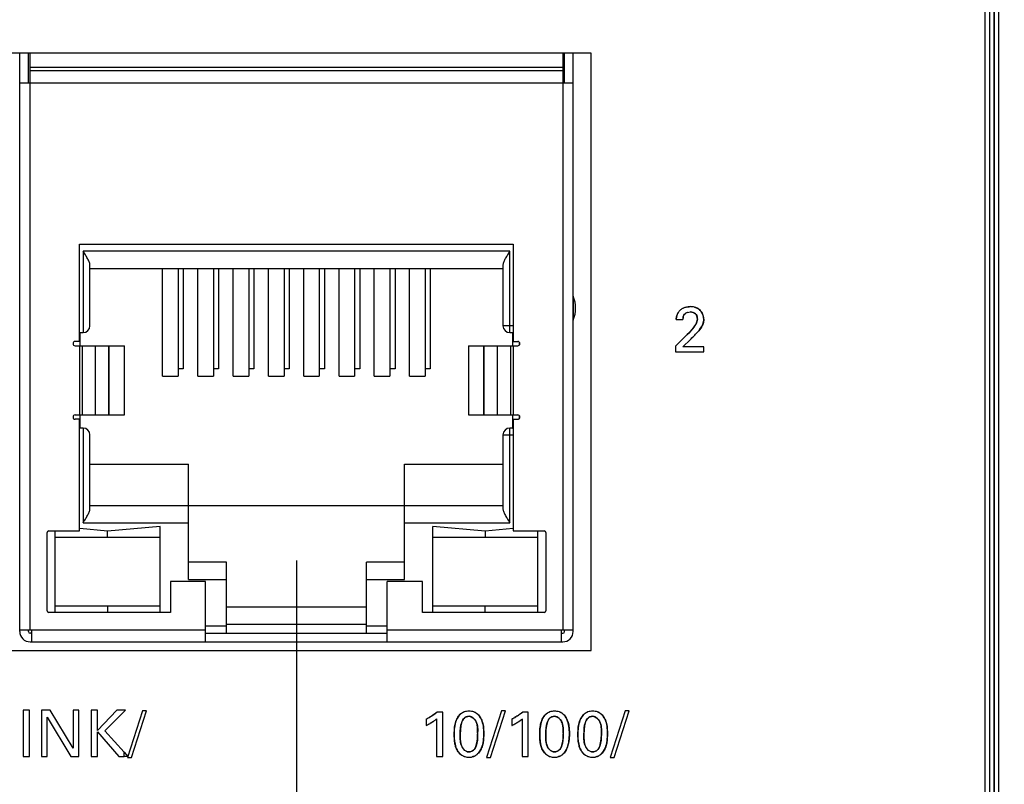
# Model space of a CAD drawing. Header units: inches. Extents: x 0 to 34, y 0 to 22.
# Tile 30 of 139: x 7.8 to 8.9, y 15.5 to 16.4. Entities that reach past the tile are written whole.
import ezdxf

# ---------------------------------------------------------------- set-up
doc = ezdxf.new("R2010")
doc.units = ezdxf.units.IN
doc.header["$LTSCALE"] = 1.87
doc.header["$MEASUREMENT"] = 0
doc.layers.get('0').update_dxf_attribs({"linetype": 'CONTINUOUS'})
doc.layers.add('02___PRT_ALL_AXES', color=7, linetype='CONTINUOUS')
doc.layers.add('DIMENSIONS', color=7, linetype='CONTINUOUS')
doc.styles.get("Standard").update_dxf_attribs({"font": 'txt', "width": 0.8})
doc.dimstyles.new('DIMSTYLE_1', dxfattribs={"dimtxt": 0.125, "dimasz": 0.18, "dimexe": 0.125, "dimexo": 0.0625, "dimgap": 0.03125, "dimtad": 0, "dimtih": 1, "dimtoh": 1, "dimdsep": 46, "dimtxsty": 'STANDARD', "dimblk": '_FILLED', "dimblk1": '_FILLED', "dimblk2": '_FILLED', "dimcen": 0.09, "dimazin": 2, "dimtp": 0.001, "dimtm": 0.001, "dimtfac": 1, "dimtofl": 0, "dimtmove": 0, "dimatfit": 3, "dimldrblk": '_FILLED', "dimfxl": 1, "dimtolj": 1, "dimarcsym": 0})

# ---------------------------------------------------------------- blocks, each defined once
blk = doc.blocks.new('*D26')
at = {"layer": 'DIMENSIONS', "color": 2, "linetype": 'CONTINUOUS'}
blk.add_line((8.0723, 15.7519), (8.0723, 13.6442), dxfattribs=at)
at = {"layer": 'DIMENSIONS', "color": 2, "linetype": 'CONTINUOUS', "insert": (8.0098, 13.5817), "char_height": 0.125, "width": 1.325, "attachment_point": 3, "rotation": 90, "line_spacing_factor": 0.9}
blk.add_mtext('50.71{\\ftxt.shx;\\W1.000000;\\H0.125000; }[1.997]', dxfattribs=at)
blk = doc.blocks.new('_FILLED')
at = {"color": 0, "linetype": 'BYBLOCK'}
blk.add_solid([(0, 0), (-1, 0.1736), (-1, -0.1736)], dxfattribs=at)
blk = doc.blocks.new('*D29')
at = {"layer": 'DIMENSIONS', "color": 2, "linetype": 'CONTINUOUS'}
blk.add_line((10.0239, 16.336), (10.0239, 18.4882), dxfattribs=at)
at = {"layer": 'DIMENSIONS', "color": 2, "linetype": 'CONTINUOUS', "insert": (9.9614, 18.5507), "char_height": 0.125, "width": 1.425, "attachment_point": 1, "rotation": 90, "line_spacing_factor": 0.9}
blk.add_mtext('100.28{\\ftxt.shx;\\W1.000000;\\H0.125000; }[3.948]', dxfattribs=at)
blk = doc.blocks.new('*D30')
at = {"layer": 'DIMENSIONS', "color": 2, "linetype": 'CONTINUOUS'}
blk.add_line((11.8839, 16.336), (11.8839, 18.4882), dxfattribs=at)
at = {"layer": 'DIMENSIONS', "color": 2, "linetype": 'CONTINUOUS', "insert": (11.8214, 18.5507), "char_height": 0.125, "width": 1.425, "attachment_point": 1, "rotation": 90, "line_spacing_factor": 0.9}
blk.add_mtext('147.53{\\ftxt.shx;\\W1.000000;\\H0.125000; }[5.808]', dxfattribs=at)
blk = doc.blocks.new('*D31')
at = {"layer": 'DIMENSIONS', "color": 2, "linetype": 'CONTINUOUS'}
blk.add_line((15.6039, 16.336), (15.6039, 18.4882), dxfattribs=at)
at = {"layer": 'DIMENSIONS', "color": 2, "linetype": 'CONTINUOUS', "insert": (15.5414, 18.5507), "char_height": 0.125, "width": 1.425, "attachment_point": 1, "rotation": 90, "line_spacing_factor": 0.9}
blk.add_mtext('242.02{\\ftxt.shx;\\W1.000000;\\H0.125000; }[9.528]', dxfattribs=at)

msp = doc.modelspace()

# ---------------------------------------------------------------- linework, layer by layer
at = {"color": 7, "linetype": 'CONTINUOUS'}
for p, q in [((8.861, 17.6872), (8.861, 14.4452)), ((8.866, 17.6872), (8.866, 14.4452)), ((8.8663, 17.6872), (8.8663, 14.4452)), ((8.8712, 17.6872), (8.8712, 14.4452)), ((8.4076, 16.3295), (7.7477, 16.3295)), ((7.7573, 15.6711), (7.7573, 16.3295)), ((7.7672, 16.2955), (7.7672, 16.3295)), ((7.7691, 15.6731), (7.7691, 16.3295)), ((8.3754, 16.3295), (8.3754, 15.6731)), ((8.3774, 16.2955), (8.3774, 16.3295)), ((8.3872, 15.6711), (8.3872, 16.3295)), ((8.4076, 15.6495), (8.4076, 16.3295)), ((8.3754, 16.3133), (7.7691, 16.3133)), ((8.3754, 16.3093), (7.7691, 16.3093)), ((7.7573, 16.2955), (8.3872, 16.2955)), ((7.8254, 16.0013), (7.8254, 16.1121)), ((7.8254, 16.1121), (8.3191, 16.1121)), ((7.8294, 16.1042), (7.8294, 16.0113)), ((8.3152, 16.1042), (7.8294, 16.1042)), ((8.3152, 16.0113), (8.3152, 16.1042)), ((8.3191, 16.1121), (8.3191, 16.0013)), ((7.8372, 16.0192), (7.8372, 16.0885)), ((7.8372, 16.0845), (8.3073, 16.0845)), ((7.9199, 15.9616), (7.9199, 16.0845)), ((7.9376, 16.0845), (7.9376, 15.9616)), ((7.9435, 16.0845), (7.9435, 15.9703)), ((7.9601, 15.9616), (7.9601, 16.0845)), ((7.9778, 16.0845), (7.9778, 15.9616)), ((7.9837, 16.0845), (7.9837, 15.9703)), ((8.0002, 15.9616), (8.0002, 16.0845)), ((8.018, 16.0845), (8.018, 15.9616)), ((8.0239, 16.0845), (8.0239, 15.9703)), ((8.0404, 15.9616), (8.0404, 16.0845)), ((8.0581, 16.0845), (8.0581, 15.9616)), ((8.064, 16.0845), (8.064, 15.9703)), ((8.0806, 15.9616), (8.0806, 16.0845)), ((8.0983, 16.0845), (8.0983, 15.9616)), ((8.1042, 16.0845), (8.1042, 15.9703)), ((8.1207, 15.9616), (8.1207, 16.0845)), ((8.1384, 16.0845), (8.1384, 15.9616)), ((8.1443, 16.0845), (8.1443, 15.9703)), ((8.1609, 15.9616), (8.1609, 16.0845)), ((8.1786, 16.0845), (8.1786, 15.9616)), ((8.1845, 16.0845), (8.1845, 15.9703)), ((8.201, 15.9616), (8.201, 16.0845)), ((8.2187, 16.0845), (8.2187, 15.9616)), ((8.2246, 16.0845), (8.2246, 15.9703)), ((8.3073, 16.0885), (8.3073, 16.0192)), ((8.3874, 16.0528), (8.3874, 16.0257)), ((8.5046, 16.0271), (8.5046, 16.0261)), ((8.5046, 16.0261), (8.5122, 16.0261)), ((8.3191, 16.0192), (8.3073, 16.0192)), ((7.8254, 16.0113), (7.8294, 16.0113)), ((7.8262, 15.9963), (7.8262, 16.0113)), ((8.3152, 16.0113), (8.3183, 16.0113)), ((8.3183, 16.0113), (8.3191, 16.012)), ((8.3183, 16.0113), (8.3183, 15.9963)), ((8.517, 16.0091), (8.5038, 15.9961)), ((8.5119, 15.9952), (8.5208, 16.0036)), ((8.5208, 16.0036), (8.5301, 16.0135)), ((7.8183, 16.0001), (7.8183, 15.9975)), ((7.8254, 16.0013), (7.8204, 16.0013)), ((7.8204, 15.9963), (7.8764, 15.9963)), ((7.8253, 15.9963), (7.8253, 15.9176)), ((7.8256, 15.9176), (7.8256, 15.9963)), ((7.8283, 15.9963), (7.8283, 15.9176)), ((7.8437, 15.9176), (7.8437, 15.9963)), ((7.8585, 15.9963), (7.8585, 15.9176)), ((7.8591, 15.9176), (7.8591, 15.9963)), ((7.8764, 15.9176), (7.8764, 15.9963)), ((8.2682, 15.9963), (8.2682, 15.9176)), ((8.2682, 15.9963), (8.3242, 15.9963)), ((8.2855, 15.9176), (8.2855, 15.9963)), ((8.2861, 15.9176), (8.2861, 15.9963)), ((8.3009, 15.9963), (8.3009, 15.9176)), ((8.3163, 15.9176), (8.3163, 15.9963)), ((8.319, 15.9963), (8.319, 15.9176)), ((8.3191, 16.0013), (8.3242, 16.0013)), ((8.3193, 15.9176), (8.3193, 15.9963)), ((8.3262, 15.9975), (8.3262, 16.0001)), ((8.5038, 15.9961), (8.5038, 15.9895)), ((8.5359, 15.9952), (8.5119, 15.9952)), ((8.5359, 15.9895), (8.5359, 15.9952)), ((8.5038, 15.9895), (8.5359, 15.9895)), ((7.9435, 15.9703), (7.9376, 15.9703)), ((7.9837, 15.9703), (7.9778, 15.9703)), ((8.0239, 15.9703), (8.018, 15.9703)), ((8.064, 15.9703), (8.0581, 15.9703)), ((8.1042, 15.9703), (8.0983, 15.9703)), ((8.1443, 15.9703), (8.1384, 15.9703)), ((8.1845, 15.9703), (8.1786, 15.9703)), ((8.2246, 15.9703), (8.2187, 15.9703)), ((7.9199, 15.9616), (7.9376, 15.9616)), ((7.9601, 15.9616), (7.9778, 15.9616)), ((8.0002, 15.9616), (8.018, 15.9616)), ((8.0404, 15.9616), (8.0581, 15.9616)), ((8.0806, 15.9616), (8.0983, 15.9616)), ((8.1207, 15.9616), (8.1384, 15.9616)), ((8.1609, 15.9616), (8.1786, 15.9616)), ((8.201, 15.9616), (8.2187, 15.9616)), ((7.8183, 15.9164), (7.8183, 15.9138)), ((7.8204, 15.9176), (7.8764, 15.9176)), ((7.8262, 15.9026), (7.8262, 15.9176)), ((8.2682, 15.9176), (8.3242, 15.9176)), ((8.3183, 15.9176), (8.3183, 15.9026)), ((8.3262, 15.9138), (8.3262, 15.9164)), ((7.8254, 15.9127), (7.8204, 15.9127)), ((7.8254, 15.7857), (7.8254, 15.9127)), ((7.8294, 15.9026), (7.8254, 15.9026)), ((7.8294, 15.9026), (7.8294, 15.7948)), ((8.3152, 15.7948), (8.3152, 15.9026)), ((8.3183, 15.9026), (8.3152, 15.9026)), ((8.3183, 15.9026), (8.3191, 15.9019)), ((8.3191, 15.9127), (8.3191, 15.7857)), ((8.3191, 15.9127), (8.3242, 15.9127)), ((7.8372, 15.8105), (7.8372, 15.8948)), ((8.3073, 15.8948), (8.3073, 15.8105)), ((8.3073, 15.8948), (8.3191, 15.8948)), ((7.8372, 15.8617), (7.9493, 15.8617)), ((7.9493, 15.7302), (7.9493, 15.8617)), ((8.1953, 15.7302), (8.1953, 15.8617)), ((8.1953, 15.8617), (8.3073, 15.8617)), ((7.8372, 15.8144), (8.3073, 15.8144)), ((7.8294, 15.7948), (7.9493, 15.7948)), ((7.9172, 15.7905), (7.8573, 15.7855)), ((7.9172, 15.6928), (7.9172, 15.7905)), ((8.1953, 15.7948), (8.3152, 15.7948)), ((8.2274, 15.6928), (8.2274, 15.7905)), ((8.2872, 15.7855), (8.2274, 15.7905)), ((7.7884, 15.6948), (7.7884, 15.7837)), ((7.7904, 15.7857), (7.8254, 15.7857)), ((7.7975, 15.6928), (7.7975, 15.7857)), ((7.8573, 15.7855), (7.8256, 15.7882)), ((7.8573, 15.7786), (7.8573, 15.7855)), ((8.3189, 15.7882), (8.2872, 15.7855)), ((8.2872, 15.7855), (8.2872, 15.7786)), ((8.3191, 15.7857), (8.3542, 15.7857)), ((8.3471, 15.6928), (8.3471, 15.7857)), ((8.3561, 15.7837), (8.3561, 15.6948)), ((7.7975, 15.7786), (7.9172, 15.7786)), ((8.2274, 15.7786), (8.3471, 15.7786)), ((7.9926, 15.7499), (7.9493, 15.7499)), ((7.9926, 15.6692), (7.9926, 15.7499)), ((8.152, 15.6692), (8.152, 15.7499)), ((8.1953, 15.7499), (8.152, 15.7499)), ((7.929, 15.7282), (7.929, 15.6928)), ((7.9689, 15.7282), (7.929, 15.7282)), ((7.9493, 15.7302), (7.9926, 15.7302)), ((7.9689, 15.6593), (7.9689, 15.7282)), ((8.152, 15.7302), (8.1953, 15.7302)), ((8.1756, 15.6593), (8.1756, 15.7282)), ((8.2156, 15.7282), (8.1756, 15.7282)), ((8.2156, 15.6928), (8.2156, 15.7282)), ((7.929, 15.6928), (7.7904, 15.6928)), ((7.9172, 15.6999), (7.7975, 15.6999)), ((7.8573, 15.6999), (7.8573, 15.6929)), ((8.152, 15.6987), (7.9926, 15.6987)), ((8.3542, 15.6928), (8.2156, 15.6928)), ((8.3471, 15.6999), (8.2274, 15.6999)), ((8.2872, 15.6929), (8.2872, 15.6999)), ((7.9926, 15.6795), (8.152, 15.6795)), ((7.7573, 15.6731), (7.9689, 15.6731)), ((7.7672, 15.6711), (7.7672, 15.6731)), ((7.7711, 15.6692), (7.7691, 15.6692)), ((7.7711, 15.6593), (7.7711, 15.6731)), ((7.9926, 15.677), (7.9689, 15.677)), ((7.9689, 15.6692), (8.1756, 15.6692)), ((8.1756, 15.677), (8.152, 15.677)), ((8.1756, 15.6731), (8.3872, 15.6731)), ((8.3735, 15.6731), (8.3735, 15.6593)), ((8.3735, 15.6692), (8.3754, 15.6692)), ((8.3774, 15.6711), (8.3774, 15.6731)), ((7.7691, 15.6593), (8.3754, 15.6593)), ((7.7477, 15.6495), (8.4076, 15.6495)), ((7.7612, 15.5816), (7.7612, 15.5289)), ((7.7685, 15.5816), (7.7612, 15.5816)), ((7.7685, 15.5289), (7.7685, 15.5816)), ((7.782, 15.5816), (7.782, 15.5289)), ((7.7921, 15.5816), (7.782, 15.5816)), ((7.818, 15.5381), (7.7921, 15.5816)), ((7.818, 15.5816), (7.818, 15.5381)), ((7.8247, 15.5816), (7.818, 15.5816)), ((7.8247, 15.5289), (7.8247, 15.5816)), ((7.8386, 15.5816), (7.8386, 15.5289)), ((7.8458, 15.5816), (7.8386, 15.5816)), ((7.8458, 15.5585), (7.8458, 15.5816)), ((7.8678, 15.5816), (7.8458, 15.5585)), ((7.8542, 15.558), (7.8777, 15.5816)), ((7.8777, 15.5816), (7.8678, 15.5816)), ((7.8969, 15.5809), (7.8798, 15.5278)), ((7.8846, 15.5278), (7.9016, 15.5809)), ((7.9016, 15.5809), (7.8969, 15.5809)), ((8.2387, 15.5794), (8.2322, 15.5794)), ((8.2387, 15.5289), (8.2387, 15.5794)), ((8.3055, 15.5809), (8.2884, 15.5278)), ((8.2932, 15.5278), (8.3102, 15.5809)), ((8.3102, 15.5809), (8.3055, 15.5809)), ((8.3361, 15.5794), (8.3296, 15.5794)), ((8.3361, 15.5289), (8.3361, 15.5794)), ((8.4463, 15.5809), (8.4292, 15.5278)), ((8.434, 15.5278), (8.451, 15.5809)), ((8.451, 15.5809), (8.4463, 15.5809)), ((7.7886, 15.5289), (7.7886, 15.5736)), ((7.7886, 15.5736), (7.8154, 15.5289)), ((8.22, 15.5715), (8.22, 15.5642)), ((8.223, 15.5656), (8.2282, 15.5688)), ((8.2282, 15.5688), (8.2317, 15.5715)), ((8.2317, 15.5715), (8.2317, 15.5289)), ((8.3173, 15.5715), (8.3173, 15.5642)), ((8.3203, 15.5656), (8.3256, 15.5688)), ((8.3291, 15.5715), (8.3291, 15.5289)), ((7.8458, 15.5289), (7.8458, 15.5569)), ((7.8458, 15.5569), (7.8701, 15.5289)), ((7.876, 15.5337), (7.8542, 15.558)), ((7.876, 15.5289), (7.876, 15.5337)), ((7.7612, 15.5289), (7.7685, 15.5289)), ((7.782, 15.5289), (7.7886, 15.5289)), ((7.8154, 15.5289), (7.8247, 15.5289)), ((7.8386, 15.5289), (7.8458, 15.5289)), ((7.8701, 15.5289), (7.876, 15.5289)), ((7.8798, 15.5278), (7.8846, 15.5278)), ((8.2317, 15.5289), (8.2387, 15.5289)), ((8.2884, 15.5278), (8.2932, 15.5278)), ((8.3291, 15.5289), (8.3361, 15.5289)), ((8.4292, 15.5278), (8.434, 15.5278))]:
    msp.add_line(p, q, dxfattribs=at)
at = {"color": 40, "linetype": 'CONTINUOUS'}
for p, q in [((8.5046, 16.0261), (8.5049, 16.0297)), ((8.5124, 16.0284), (8.5122, 16.0261)), ((8.5126, 16.0297), (8.5124, 16.0284)), ((8.5199, 16.0119), (8.5225, 16.0148)), ((8.5225, 16.0148), (8.5248, 16.0178)), ((8.5248, 16.0178), (8.5268, 16.0207)), ((8.5268, 16.0207), (8.5281, 16.0238)), ((8.5331, 16.0176), (8.5301, 16.0135)), ((8.517, 16.0091), (8.5199, 16.0119)), ((8.5301, 16.0135), (8.5272, 16.0103)), ((8.2286, 15.5766), (8.2322, 15.5794)), ((8.2772, 15.578), (8.2786, 15.577)), ((8.3259, 15.5766), (8.3296, 15.5794)), ((8.3746, 15.578), (8.3759, 15.577)), ((8.418, 15.578), (8.4194, 15.577)), ((8.2282, 15.5688), (8.2243, 15.5664)), ((8.2606, 15.5681), (8.2594, 15.5639)), ((8.3579, 15.5681), (8.3568, 15.5639)), ((8.4014, 15.5681), (8.4002, 15.5639)), ((8.2517, 15.5536), (8.252, 15.5607)), ((8.2588, 15.5591), (8.2587, 15.554)), ((8.2594, 15.5639), (8.2588, 15.5591)), ((8.2785, 15.5554), (8.2785, 15.5594)), ((8.2852, 15.5616), (8.2855, 15.5548)), ((8.3491, 15.5536), (8.3494, 15.5607)), ((8.3562, 15.5591), (8.3561, 15.554)), ((8.3568, 15.5639), (8.3562, 15.5591)), ((8.3758, 15.5554), (8.3759, 15.5594)), ((8.3826, 15.5616), (8.3829, 15.5548)), ((8.3925, 15.5536), (8.3928, 15.5607)), ((8.3996, 15.5591), (8.3995, 15.554)), ((8.4002, 15.5639), (8.3996, 15.5591)), ((8.4193, 15.5554), (8.4193, 15.5594)), ((8.426, 15.5616), (8.4263, 15.5548)), ((8.252, 15.5473), (8.2517, 15.5536)), ((8.2587, 15.554), (8.2587, 15.5488)), ((8.2765, 15.5402), (8.2777, 15.5444)), ((8.2777, 15.5444), (8.2783, 15.549)), ((8.2783, 15.549), (8.2785, 15.5541)), ((8.2855, 15.5548), (8.2852, 15.5478)), ((8.3494, 15.5473), (8.3491, 15.5536)), ((8.3561, 15.554), (8.3561, 15.5488)), ((8.3739, 15.5402), (8.3751, 15.5444)), ((8.3751, 15.5444), (8.3757, 15.549)), ((8.3757, 15.549), (8.3758, 15.5541)), ((8.3829, 15.5548), (8.3826, 15.5478)), ((8.3928, 15.5473), (8.3925, 15.5536)), ((8.3995, 15.554), (8.3995, 15.5488)), ((8.4174, 15.5403), (8.4185, 15.5444)), ((8.4185, 15.5444), (8.4191, 15.549)), ((8.4191, 15.549), (8.4193, 15.5541)), ((8.4263, 15.5548), (8.426, 15.5478)), ((7.876, 15.5337), (7.8803, 15.5289)), ((8.2686, 15.534), (8.2699, 15.5341)), ((8.3659, 15.534), (8.3673, 15.5341)), ((8.4094, 15.534), (8.4107, 15.5341)), ((7.8803, 15.5289), (7.876, 15.5289))]:
    msp.add_line(p, q, dxfattribs=at)
at = {"color": 7, "linetype": 'CONTINUOUS'}
for centre, radius, start, end in [((8.3535, 16.0392), 0.0365, 338.1891, 21.8109), ((8.5184, 16.0265), 0.0141, 115.5214, 130.4801), ((7.8294, 16.0192), 0.00787, 270, 360), ((8.3152, 16.0192), 0.00787, 180, 270), ((7.8204, 15.9988), 0.00246, 90, 270), ((8.3242, 15.9988), 0.00246, 270, 90), ((7.8204, 15.9151), 0.00246, 90, 270), ((8.3242, 15.9151), 0.00246, 270, 90), ((7.8294, 15.8948), 0.00787, 0, 90), ((8.3152, 15.8948), 0.00787, 90, 180), ((7.7904, 15.7837), 0.00197, 90, 180), ((8.3542, 15.7837), 0.00197, 0, 90), ((7.7904, 15.6948), 0.00197, 180, 270), ((8.3542, 15.6948), 0.00197, 270, 360), ((7.7691, 15.6711), 0.0118, 180, 270), ((7.7691, 15.6711), 0.00197, 180, 270), ((8.3754, 15.6711), 0.0118, 270, 360), ((8.3754, 15.6711), 0.00197, 270, 360), ((8.1817, 15.6453), 0.0832, 297.4288, 300.9435), ((8.279, 15.6453), 0.0832, 297.4288, 300.9435), ((8.3002, 15.6061), 0.0452, 304.2241, 309.8274), ((8.1909, 15.6263), 0.0686, 295.125, 297.908), ((8.2886, 15.6255), 0.0677, 295.1283, 297.9518)]:
    msp.add_arc(centre, radius, start, end, dxfattribs=at)
at = {"color": 40, "linetype": 'CONTINUOUS'}
for centre, radius, start, end in [((8.523, 16.028), 0.0124, 57.5661, 60.144), ((8.5195, 16.0265), 0.0149, 164.3007, 167.8167), ((8.5207, 16.0253), 0.00964, 106.9388, 112.2817), ((8.3679, 16.1562), 0.216, 315.0432, 316.2836), ((8.2572, 16.2621), 0.3692, 316.2818, 316.9917), ((8.2669, 15.5677), 0.0123, 123.8243, 132.3491), ((8.3643, 15.5677), 0.0123, 123.8243, 132.3491), ((8.4077, 15.5677), 0.0123, 123.8243, 132.3491), ((8.1811, 15.6463), 0.0844, 297.4433, 300.2376), ((8.1924, 15.6233), 0.0652, 295.6187, 299.2597), ((8.184, 15.6414), 0.0786, 300.2628, 301.0013), ((8.1871, 15.6363), 0.0727, 300.9626, 304.7963), ((8.2012, 15.6084), 0.0479, 304.2821, 304.8549), ((8.2036, 15.605), 0.0438, 304.789, 309.9623), ((8.2785, 15.6463), 0.0844, 297.4433, 300.2376), ((8.2899, 15.6228), 0.0647, 295.6348, 299.3042), ((8.2813, 15.6414), 0.0786, 300.2628, 301.0013), ((8.2952, 15.6134), 0.0539, 299.2834, 304.1995), ((8.2844, 15.6363), 0.0727, 300.9626, 304.7963), ((8.2981, 15.6091), 0.0487, 304.2765, 304.8423), ((8.3004, 15.6058), 0.0448, 304.7816, 309.8427), ((8.1889, 15.6305), 0.0732, 295.1601, 295.6755), ((8.3795, 15.554), 0.1011, 179.2336, 179.9499), ((8.2868, 15.6291), 0.0718, 295.1603, 295.6863), ((8.4769, 15.554), 0.1011, 179.2336, 179.9499), ((8.5203, 15.554), 0.1011, 179.2336, 179.9499), ((8.2684, 15.5423), 0.00829, 280.4128, 294.0107), ((8.3658, 15.5423), 0.00829, 280.4126, 294.0091), ((8.4092, 15.5423), 0.00829, 280.4128, 294.0107), ((8.2692, 15.5436), 0.0159, 227.3833, 234.6907), ((8.2685, 15.5436), 0.0157, 270.0261, 284.0569), ((8.2692, 15.5416), 0.0135, 298.5246, 306.9951), ((8.2689, 15.542), 0.014, 306.9596, 313.3352), ((8.3665, 15.5436), 0.0159, 227.3833, 234.6907), ((8.3658, 15.5436), 0.0157, 270.0261, 284.0569), ((8.3666, 15.5416), 0.0135, 298.5246, 306.9951), ((8.3663, 15.542), 0.014, 306.9596, 313.3352), ((8.41, 15.5436), 0.0159, 227.3833, 234.6907), ((8.4093, 15.5436), 0.0157, 270.0261, 284.0569), ((8.41, 15.5416), 0.0135, 298.5246, 306.9951), ((8.4097, 15.542), 0.014, 306.9596, 313.3352)]:
    msp.add_arc(centre, radius, start, end, dxfattribs=at)
at = {"color": 7, "linetype": 'CONTINUOUS'}
for points, knots in [([(7.8372, 16.0885), (7.8372, 16.089), (7.837, 16.0902), (7.8362, 16.0927), (7.8344, 16.096), (7.832, 16.1), (7.8303, 16.1028), (7.8294, 16.1042)], [0, 0, 0, 0, 0.092751, 0.200336, 0.446741, 0.718166, 1, 1, 1, 1]), ([(8.3152, 16.1042), (8.3143, 16.1028), (8.3126, 16.1), (8.3101, 16.096), (8.3084, 16.0927), (8.3075, 16.0902), (8.3073, 16.089), (8.3073, 16.0885)], [0, 0, 0, 0, 0.281834, 0.553264, 0.799685, 0.907261, 1, 1, 1, 1]), ([(8.5328, 16.0354), (8.5323, 16.0362), (8.5302, 16.0385), (8.5274, 16.0397), (8.5254, 16.0402)], [0, 0, 0, 0, 0.317929, 1, 1, 1, 1]), ([(8.5068, 16.0344), (8.5057, 16.0326), (8.5048, 16.03), (8.5046, 16.0275), (8.5046, 16.0271)], [0, 0, 0, 0, 0.832958, 1, 1, 1, 1]), ([(8.5126, 16.0297), (8.5128, 16.0302), (8.5136, 16.0322), (8.5155, 16.0336), (8.517, 16.0343)], [0, 0, 0, 0, 0.265494, 1, 1, 1, 1]), ([(8.5205, 16.035), (8.523, 16.035), (8.5277, 16.033), (8.5286, 16.0285), (8.5286, 16.0267)], [0, 0, 0, 0, 0.588777, 1, 1, 1, 1]), ([(8.5286, 16.0267), (8.5286, 16.0245), (8.5274, 16.0213), (8.5255, 16.0186), (8.5248, 16.0178)], [0, 0, 0, 0, 0.667416, 1, 1, 1, 1]), ([(8.5301, 16.0135), (8.5325, 16.0166), (8.5357, 16.0206), (8.5358, 16.0254), (8.5358, 16.0261)], [0, 0, 0, 0, 0.831934, 1, 1, 1, 1]), ([(7.8294, 15.7948), (7.8303, 15.7962), (7.832, 15.7989), (7.8344, 15.803), (7.8362, 15.8063), (7.837, 15.8088), (7.8372, 15.81), (7.8372, 15.8105)], [0, 0, 0, 0, 0.281834, 0.553264, 0.799685, 0.907261, 1, 1, 1, 1]), ([(8.3073, 15.8105), (8.3073, 15.81), (8.3075, 15.8088), (8.3084, 15.8063), (8.3101, 15.803), (8.3126, 15.7989), (8.3143, 15.7962), (8.3152, 15.7948)], [0, 0, 0, 0, 0.092751, 0.200336, 0.446741, 0.718166, 1, 1, 1, 1]), ([(8.2322, 15.5794), (8.2315, 15.5787), (8.2289, 15.5768), (8.2263, 15.575), (8.2244, 15.5739)], [0, 0, 0, 0, 0.325764, 1, 1, 1, 1]), ([(8.2632, 15.5795), (8.2617, 15.5789), (8.2576, 15.5767), (8.2524, 15.5677), (8.2517, 15.5591), (8.2517, 15.5536)], [0, 0, 0, 0, 0.148762, 0.450668, 1, 1, 1, 1]), ([(8.2855, 15.5548), (8.2855, 15.5603), (8.2849, 15.5689), (8.2791, 15.5772), (8.2754, 15.5791), (8.2742, 15.5795)], [0, 0, 0, 0, 0.576274, 0.865709, 1, 1, 1, 1]), ([(8.3296, 15.5794), (8.3288, 15.5787), (8.3263, 15.5768), (8.3236, 15.575), (8.3218, 15.5739)], [0, 0, 0, 0, 0.325764, 1, 1, 1, 1]), ([(8.3605, 15.5795), (8.3591, 15.5789), (8.355, 15.5767), (8.3497, 15.5677), (8.3491, 15.5591), (8.3491, 15.5536)], [0, 0, 0, 0, 0.148762, 0.450668, 1, 1, 1, 1]), ([(8.3829, 15.5548), (8.3829, 15.5603), (8.3822, 15.5689), (8.3765, 15.5772), (8.3728, 15.5791), (8.3715, 15.5795)], [0, 0, 0, 0, 0.576278, 0.865715, 1, 1, 1, 1]), ([(8.404, 15.5795), (8.4025, 15.5789), (8.3985, 15.5767), (8.3932, 15.5677), (8.3925, 15.5591), (8.3925, 15.5536)], [0, 0, 0, 0, 0.148762, 0.450668, 1, 1, 1, 1]), ([(8.4263, 15.5548), (8.4263, 15.5603), (8.4257, 15.5689), (8.4199, 15.5772), (8.4162, 15.5791), (8.415, 15.5795)], [0, 0, 0, 0, 0.576274, 0.865709, 1, 1, 1, 1]), ([(8.2587, 15.554), (8.2587, 15.5586), (8.2589, 15.5652), (8.2628, 15.5731), (8.2668, 15.5746), (8.2687, 15.5746)], [0, 0, 0, 0, 0.546709, 0.777119, 1, 1, 1, 1]), ([(8.2687, 15.5746), (8.2719, 15.5746), (8.2793, 15.5676), (8.2785, 15.5591), (8.2785, 15.5541)], [0, 0, 0, 0, 0.392285, 1, 1, 1, 1]), ([(8.3561, 15.554), (8.3561, 15.5586), (8.3563, 15.5652), (8.3602, 15.5731), (8.3642, 15.5746), (8.366, 15.5746)], [0, 0, 0, 0, 0.546697, 0.777101, 1, 1, 1, 1]), ([(8.366, 15.5746), (8.3693, 15.5746), (8.3767, 15.5676), (8.3758, 15.5591), (8.3758, 15.5541)], [0, 0, 0, 0, 0.392285, 1, 1, 1, 1]), ([(8.3995, 15.554), (8.3995, 15.5586), (8.3997, 15.5652), (8.4036, 15.5731), (8.4076, 15.5746), (8.4095, 15.5746)], [0, 0, 0, 0, 0.546709, 0.777119, 1, 1, 1, 1]), ([(8.4095, 15.5746), (8.4127, 15.5746), (8.4201, 15.5676), (8.4193, 15.5591), (8.4193, 15.5541)], [0, 0, 0, 0, 0.392285, 1, 1, 1, 1]), ([(8.2517, 15.5536), (8.2517, 15.5487), (8.2522, 15.5427), (8.2545, 15.5372), (8.255, 15.5363)], [0, 0, 0, 0, 0.825035, 1, 1, 1, 1]), ([(8.2686, 15.534), (8.2653, 15.534), (8.2581, 15.5408), (8.2587, 15.5492), (8.2587, 15.554)], [0, 0, 0, 0, 0.403483, 1, 1, 1, 1]), ([(8.2785, 15.5541), (8.2785, 15.5496), (8.2783, 15.5448), (8.2766, 15.5404), (8.2765, 15.5402)], [0, 0, 0, 0, 0.967458, 1, 1, 1, 1]), ([(8.2785, 15.5318), (8.2825, 15.5355), (8.2853, 15.5441), (8.2855, 15.5521), (8.2855, 15.5548)], [0, 0, 0, 0, 0.669707, 1, 1, 1, 1]), ([(8.3491, 15.5536), (8.3491, 15.5487), (8.3495, 15.5427), (8.3519, 15.5372), (8.3523, 15.5363)], [0, 0, 0, 0, 0.825035, 1, 1, 1, 1]), ([(8.3659, 15.534), (8.3627, 15.534), (8.3554, 15.5408), (8.3561, 15.5492), (8.3561, 15.554)], [0, 0, 0, 0, 0.403459, 1, 1, 1, 1]), ([(8.3758, 15.5541), (8.3758, 15.5496), (8.3756, 15.5448), (8.3739, 15.5404), (8.3739, 15.5402)], [0, 0, 0, 0, 0.967439, 1, 1, 1, 1]), ([(8.3759, 15.5318), (8.3799, 15.5355), (8.3826, 15.5441), (8.3829, 15.5521), (8.3829, 15.5548)], [0, 0, 0, 0, 0.669707, 1, 1, 1, 1]), ([(8.3925, 15.5536), (8.3925, 15.5487), (8.393, 15.5427), (8.3953, 15.5372), (8.3958, 15.5363)], [0, 0, 0, 0, 0.825035, 1, 1, 1, 1]), ([(8.4094, 15.534), (8.4061, 15.534), (8.3989, 15.5408), (8.3995, 15.5492), (8.3995, 15.554)], [0, 0, 0, 0, 0.403483, 1, 1, 1, 1]), ([(8.4193, 15.5541), (8.4193, 15.5496), (8.4191, 15.5448), (8.4174, 15.5404), (8.4173, 15.5402)], [0, 0, 0, 0, 0.967458, 1, 1, 1, 1]), ([(8.4193, 15.5318), (8.4233, 15.5355), (8.4261, 15.5441), (8.4263, 15.5521), (8.4263, 15.5548)], [0, 0, 0, 0, 0.669707, 1, 1, 1, 1]), ([(8.2765, 15.5402), (8.2759, 15.5386), (8.2746, 15.5363), (8.2725, 15.535), (8.2718, 15.5347)], [0, 0, 0, 0, 0.705382, 1, 1, 1, 1]), ([(8.3739, 15.5402), (8.3732, 15.5386), (8.372, 15.5363), (8.3698, 15.535), (8.3691, 15.5347)], [0, 0, 0, 0, 0.705362, 1, 1, 1, 1]), ([(8.4173, 15.5402), (8.4167, 15.5386), (8.4155, 15.5363), (8.4133, 15.535), (8.4126, 15.5347)], [0, 0, 0, 0, 0.705382, 1, 1, 1, 1]), ([(8.2631, 15.5289), (8.2633, 15.5288), (8.2651, 15.5282), (8.2669, 15.5279), (8.2685, 15.5279)], [0, 0, 0, 0, 0.148158, 1, 1, 1, 1]), ([(8.2757, 15.5297), (8.2757, 15.5297), (8.2768, 15.5303), (8.2777, 15.531), (8.2785, 15.5318)], [0, 0, 0, 0, 0.032594, 1, 1, 1, 1]), ([(8.3604, 15.5289), (8.3607, 15.5288), (8.3624, 15.5282), (8.3643, 15.5279), (8.3658, 15.5279)], [0, 0, 0, 0, 0.148158, 1, 1, 1, 1]), ([(8.373, 15.5297), (8.3731, 15.5297), (8.3741, 15.5303), (8.3751, 15.531), (8.3759, 15.5318)], [0, 0, 0, 0, 0.032594, 1, 1, 1, 1]), ([(8.4039, 15.5289), (8.4041, 15.5288), (8.4059, 15.5282), (8.4077, 15.5279), (8.4093, 15.5279)], [0, 0, 0, 0, 0.148158, 1, 1, 1, 1]), ([(8.4165, 15.5297), (8.4165, 15.5297), (8.4176, 15.5303), (8.4185, 15.531), (8.4193, 15.5318)], [0, 0, 0, 0, 0.032594, 1, 1, 1, 1])]:
    msp.add_open_spline(points, degree=3, knots=knots, dxfattribs=at)
for points in [[(8.5092, 16.0372), (8.5083, 16.0364), (8.5075, 16.0354), (8.5068, 16.0344)], [(8.5202, 16.0409), (8.5175, 16.0409), (8.5147, 16.0404), (8.5123, 16.0392)], [(8.5254, 16.0402), (8.5237, 16.0407), (8.5219, 16.0409), (8.5202, 16.0409)], [(8.5122, 16.0261), (8.5122, 16.0273), (8.5123, 16.0286), (8.5126, 16.0297)], [(8.517, 16.0343), (8.5181, 16.0347), (8.5193, 16.035), (8.5205, 16.035)], [(8.5358, 16.0261), (8.5358, 16.0293), (8.5348, 16.0328), (8.5328, 16.0354)], [(8.5248, 16.0178), (8.5225, 16.0146), (8.5198, 16.0118), (8.517, 16.0091)], [(8.2686, 15.5804), (8.2668, 15.5804), (8.2649, 15.5801), (8.2632, 15.5795)], [(8.2742, 15.5795), (8.2724, 15.5801), (8.2705, 15.5804), (8.2686, 15.5804)], [(8.366, 15.5804), (8.3641, 15.5804), (8.3623, 15.5801), (8.3605, 15.5795)], [(8.3715, 15.5795), (8.3697, 15.5801), (8.3678, 15.5804), (8.366, 15.5804)], [(8.4094, 15.5804), (8.4076, 15.5804), (8.4057, 15.5801), (8.404, 15.5795)], [(8.415, 15.5795), (8.4132, 15.5801), (8.4113, 15.5804), (8.4094, 15.5804)], [(8.255, 15.5363), (8.2566, 15.533), (8.2596, 15.5302), (8.2631, 15.5289)], [(8.2718, 15.5347), (8.2708, 15.5342), (8.2697, 15.534), (8.2686, 15.534)], [(8.3523, 15.5363), (8.3539, 15.533), (8.357, 15.5302), (8.3604, 15.5289)], [(8.3691, 15.5347), (8.3681, 15.5342), (8.367, 15.534), (8.3659, 15.534)], [(8.3958, 15.5363), (8.3974, 15.533), (8.4004, 15.5302), (8.4039, 15.5289)], [(8.4126, 15.5347), (8.4116, 15.5342), (8.4105, 15.534), (8.4094, 15.534)], [(8.2685, 15.5279), (8.271, 15.5279), (8.2735, 15.5285), (8.2757, 15.5297)], [(8.3658, 15.5279), (8.3683, 15.5279), (8.3708, 15.5285), (8.373, 15.5297)], [(8.4093, 15.5279), (8.4118, 15.5279), (8.4143, 15.5285), (8.4165, 15.5297)]]:
    msp.add_open_spline(points, degree=3, dxfattribs=at)
at = {"color": 40, "linetype": 'CONTINUOUS'}
for points in [[(8.5123, 16.0392), (8.5135, 16.0398), (8.5147, 16.0402), (8.516, 16.0404)], [(8.516, 16.0404), (8.5174, 16.0407), (8.5188, 16.0409), (8.5202, 16.0409)], [(8.5254, 16.0402), (8.5254, 16.0402), (8.5254, 16.0402), (8.5254, 16.0402)], [(8.5254, 16.0402), (8.5267, 16.0399), (8.528, 16.0394), (8.5292, 16.0387)], [(8.5052, 16.0305), (8.5055, 16.0319), (8.5061, 16.0332), (8.5068, 16.0344)], [(8.517, 16.0343), (8.516, 16.0338), (8.515, 16.0332), (8.5142, 16.0324)], [(8.5238, 16.0343), (8.5227, 16.0347), (8.5216, 16.035), (8.5205, 16.035)], [(8.5264, 16.0327), (8.5257, 16.0334), (8.5248, 16.0339), (8.5238, 16.0343)], [(8.5286, 16.0267), (8.5286, 16.0278), (8.5284, 16.029), (8.5281, 16.0301)], [(8.5281, 16.0238), (8.5284, 16.0247), (8.5286, 16.0257), (8.5286, 16.0267)], [(8.5328, 16.0354), (8.5337, 16.0342), (8.5345, 16.0327), (8.5349, 16.0312)], [(8.5349, 16.0312), (8.5355, 16.0296), (8.5358, 16.0278), (8.5358, 16.0261)], [(8.5352, 16.0217), (8.5347, 16.0202), (8.5339, 16.0189), (8.5331, 16.0176)], [(8.2601, 15.5779), (8.261, 15.5785), (8.2621, 15.5791), (8.2632, 15.5795)], [(8.2742, 15.5795), (8.2742, 15.5795), (8.2742, 15.5795), (8.2742, 15.5795)], [(8.2742, 15.5795), (8.2752, 15.5791), (8.2763, 15.5787), (8.2772, 15.578)], [(8.3574, 15.5779), (8.3584, 15.5785), (8.3594, 15.5791), (8.3605, 15.5795)], [(8.3715, 15.5795), (8.3715, 15.5795), (8.3715, 15.5795), (8.3715, 15.5795)], [(8.3715, 15.5795), (8.3726, 15.5791), (8.3736, 15.5787), (8.3746, 15.578)], [(8.4009, 15.5779), (8.4018, 15.5785), (8.4029, 15.5791), (8.404, 15.5795)], [(8.415, 15.5795), (8.415, 15.5795), (8.415, 15.5795), (8.415, 15.5795)], [(8.415, 15.5795), (8.416, 15.5791), (8.4171, 15.5787), (8.418, 15.578)], [(8.252, 15.5607), (8.2523, 15.5628), (8.2526, 15.565), (8.2532, 15.5671)], [(8.2554, 15.5725), (8.2563, 15.5741), (8.2573, 15.5756), (8.2586, 15.5768)], [(8.2625, 15.5716), (8.2616, 15.5706), (8.261, 15.5694), (8.2606, 15.5681)], [(8.2687, 15.5746), (8.2676, 15.5746), (8.2664, 15.5743), (8.2653, 15.5738)], [(8.2716, 15.5739), (8.2707, 15.5743), (8.2697, 15.5746), (8.2687, 15.5746)], [(8.2744, 15.5717), (8.2736, 15.5726), (8.2726, 15.5734), (8.2716, 15.5739)], [(8.2781, 15.5642), (8.2778, 15.5656), (8.2774, 15.567), (8.2768, 15.5683)], [(8.2786, 15.577), (8.2799, 15.5759), (8.2809, 15.5745), (8.2818, 15.573)], [(8.284, 15.5678), (8.2846, 15.5657), (8.285, 15.5637), (8.2852, 15.5616)], [(8.3494, 15.5607), (8.3496, 15.5628), (8.35, 15.565), (8.3506, 15.5671)], [(8.3527, 15.5725), (8.3536, 15.5741), (8.3547, 15.5756), (8.356, 15.5768)], [(8.3598, 15.5716), (8.359, 15.5706), (8.3584, 15.5694), (8.3579, 15.5681)], [(8.366, 15.5746), (8.3649, 15.5746), (8.3637, 15.5743), (8.3627, 15.5738)], [(8.3689, 15.5739), (8.368, 15.5743), (8.367, 15.5746), (8.366, 15.5746)], [(8.3718, 15.5717), (8.3709, 15.5726), (8.37, 15.5734), (8.3689, 15.5739)], [(8.3754, 15.5642), (8.3752, 15.5656), (8.3748, 15.567), (8.3741, 15.5683)], [(8.3759, 15.577), (8.3772, 15.5759), (8.3783, 15.5745), (8.3791, 15.573)], [(8.3814, 15.5678), (8.382, 15.5657), (8.3823, 15.5637), (8.3826, 15.5616)], [(8.3928, 15.5607), (8.3931, 15.5628), (8.3935, 15.565), (8.394, 15.5671)], [(8.3962, 15.5725), (8.3971, 15.5741), (8.3981, 15.5756), (8.3994, 15.5768)], [(8.4033, 15.5716), (8.4024, 15.5706), (8.4018, 15.5694), (8.4014, 15.5681)], [(8.4095, 15.5746), (8.4084, 15.5746), (8.4072, 15.5743), (8.4061, 15.5738)], [(8.4124, 15.5739), (8.4115, 15.5743), (8.4105, 15.5746), (8.4095, 15.5746)], [(8.4152, 15.5717), (8.4144, 15.5726), (8.4134, 15.5734), (8.4124, 15.5739)], [(8.4189, 15.5642), (8.4186, 15.5656), (8.4182, 15.567), (8.4176, 15.5683)], [(8.4194, 15.577), (8.4207, 15.5759), (8.4217, 15.5745), (8.4226, 15.573)], [(8.4248, 15.5678), (8.4254, 15.5657), (8.4258, 15.5637), (8.426, 15.5616)], [(8.2785, 15.5594), (8.2785, 15.561), (8.2784, 15.5626), (8.2781, 15.5642)], [(8.3759, 15.5594), (8.3758, 15.561), (8.3757, 15.5626), (8.3754, 15.5642)], [(8.4193, 15.5594), (8.4193, 15.561), (8.4192, 15.5626), (8.4189, 15.5642)], [(8.2531, 15.5414), (8.2525, 15.5433), (8.2522, 15.5453), (8.252, 15.5473)], [(8.2587, 15.5488), (8.2588, 15.5472), (8.2589, 15.5457), (8.2592, 15.5441)], [(8.2592, 15.5441), (8.2595, 15.5428), (8.2599, 15.5414), (8.2606, 15.5401)], [(8.3504, 15.5414), (8.3499, 15.5433), (8.3496, 15.5453), (8.3494, 15.5473)], [(8.3561, 15.5488), (8.3561, 15.5472), (8.3562, 15.5457), (8.3565, 15.5441)], [(8.3565, 15.5441), (8.3568, 15.5428), (8.3573, 15.5414), (8.3579, 15.5401)], [(8.3939, 15.5414), (8.3933, 15.5433), (8.393, 15.5453), (8.3928, 15.5473)], [(8.3995, 15.5488), (8.3996, 15.5472), (8.3997, 15.5457), (8.4, 15.5441)], [(8.4, 15.5441), (8.4003, 15.5428), (8.4007, 15.5414), (8.4014, 15.5401)], [(8.2584, 15.5319), (8.257, 15.5332), (8.2558, 15.5347), (8.255, 15.5363)], [(8.2629, 15.5368), (8.2638, 15.5359), (8.2647, 15.5352), (8.2657, 15.5347)], [(8.2657, 15.5347), (8.2666, 15.5342), (8.2676, 15.534), (8.2686, 15.534)], [(8.2746, 15.5368), (8.2755, 15.5378), (8.2761, 15.539), (8.2765, 15.5402)], [(8.2817, 15.5359), (8.2809, 15.5344), (8.2798, 15.533), (8.2785, 15.5318)], [(8.284, 15.5414), (8.2835, 15.5395), (8.2827, 15.5376), (8.2817, 15.5359)], [(8.3557, 15.5319), (8.3543, 15.5332), (8.3531, 15.5347), (8.3523, 15.5363)], [(8.3603, 15.5368), (8.3611, 15.5359), (8.362, 15.5352), (8.3631, 15.5347)], [(8.3631, 15.5347), (8.364, 15.5342), (8.3649, 15.534), (8.3659, 15.534)], [(8.372, 15.5368), (8.3728, 15.5378), (8.3734, 15.539), (8.3739, 15.5402)], [(8.3791, 15.5359), (8.3782, 15.5344), (8.3772, 15.533), (8.3759, 15.5318)], [(8.3813, 15.5414), (8.3808, 15.5395), (8.3801, 15.5376), (8.3791, 15.5359)], [(8.3992, 15.5319), (8.3978, 15.5332), (8.3966, 15.5347), (8.3958, 15.5363)], [(8.4037, 15.5368), (8.4046, 15.5359), (8.4055, 15.5352), (8.4065, 15.5347)], [(8.4065, 15.5347), (8.4074, 15.5342), (8.4084, 15.534), (8.4094, 15.534)], [(8.4154, 15.5368), (8.4163, 15.5378), (8.4169, 15.5391), (8.4174, 15.5403)], [(8.4226, 15.5359), (8.4217, 15.5344), (8.4206, 15.533), (8.4193, 15.5318)], [(8.4248, 15.5414), (8.4243, 15.5395), (8.4235, 15.5376), (8.4226, 15.5359)], [(8.2631, 15.5289), (8.262, 15.5293), (8.2609, 15.5299), (8.2599, 15.5306)], [(8.2757, 15.5297), (8.2746, 15.5291), (8.2735, 15.5287), (8.2723, 15.5284)], [(8.3604, 15.5289), (8.3593, 15.5293), (8.3583, 15.5299), (8.3573, 15.5306)], [(8.373, 15.5297), (8.372, 15.5291), (8.3708, 15.5287), (8.3696, 15.5284)], [(8.4039, 15.5289), (8.4028, 15.5293), (8.4017, 15.5299), (8.4007, 15.5306)], [(8.4165, 15.5297), (8.4154, 15.5291), (8.4143, 15.5287), (8.4131, 15.5284)]]:
    msp.add_open_spline(points, degree=3, dxfattribs=at)
for points, knots in [([(8.5296, 16.0384), (8.5301, 16.0382), (8.5313, 16.0373), (8.5323, 16.0362), (8.5328, 16.0354)], [0, 0, 0, 0, 0.349073, 1, 1, 1, 1]), ([(8.5142, 16.0324), (8.5139, 16.0321), (8.5132, 16.0312), (8.5128, 16.0302), (8.5126, 16.0297)], [0, 0, 0, 0, 0.46723, 1, 1, 1, 1]), ([(8.5281, 16.0301), (8.5278, 16.0307), (8.5274, 16.0316), (8.5267, 16.0324), (8.5264, 16.0327)], [0, 0, 0, 0, 0.612909, 1, 1, 1, 1]), ([(8.5358, 16.0261), (8.5358, 16.0254), (8.5357, 16.0238), (8.5354, 16.0224), (8.5352, 16.0217)], [0, 0, 0, 0, 0.518357, 1, 1, 1, 1]), ([(8.2532, 15.5671), (8.2535, 15.568), (8.2541, 15.5699), (8.2549, 15.5717), (8.2554, 15.5725)], [0, 0, 0, 0, 0.494685, 1, 1, 1, 1]), ([(8.2653, 15.5738), (8.2646, 15.5735), (8.2636, 15.5729), (8.2628, 15.572), (8.2625, 15.5716)], [0, 0, 0, 0, 0.618261, 1, 1, 1, 1]), ([(8.2768, 15.5683), (8.2767, 15.5685), (8.276, 15.5697), (8.2752, 15.5708), (8.2744, 15.5717)], [0, 0, 0, 0, 0.155588, 1, 1, 1, 1]), ([(8.2818, 15.573), (8.2821, 15.5724), (8.283, 15.5707), (8.2837, 15.5689), (8.284, 15.5678)], [0, 0, 0, 0, 0.361758, 1, 1, 1, 1]), ([(8.3506, 15.5671), (8.3508, 15.568), (8.3515, 15.5699), (8.3523, 15.5717), (8.3527, 15.5725)], [0, 0, 0, 0, 0.494685, 1, 1, 1, 1]), ([(8.3627, 15.5738), (8.362, 15.5735), (8.3609, 15.5729), (8.3601, 15.572), (8.3598, 15.5716)], [0, 0, 0, 0, 0.618177, 1, 1, 1, 1]), ([(8.3741, 15.5683), (8.374, 15.5685), (8.3734, 15.5697), (8.3726, 15.5708), (8.3718, 15.5717)], [0, 0, 0, 0, 0.155588, 1, 1, 1, 1]), ([(8.3791, 15.573), (8.3795, 15.5724), (8.3804, 15.5707), (8.381, 15.5689), (8.3814, 15.5678)], [0, 0, 0, 0, 0.361754, 1, 1, 1, 1]), ([(8.394, 15.5671), (8.3943, 15.568), (8.3949, 15.5699), (8.3957, 15.5717), (8.3962, 15.5725)], [0, 0, 0, 0, 0.494685, 1, 1, 1, 1]), ([(8.4061, 15.5738), (8.4054, 15.5735), (8.4044, 15.5729), (8.4036, 15.572), (8.4033, 15.5716)], [0, 0, 0, 0, 0.618261, 1, 1, 1, 1]), ([(8.4176, 15.5683), (8.4175, 15.5685), (8.4168, 15.5697), (8.416, 15.5708), (8.4152, 15.5717)], [0, 0, 0, 0, 0.155588, 1, 1, 1, 1]), ([(8.4226, 15.573), (8.4229, 15.5724), (8.4238, 15.5707), (8.4245, 15.5689), (8.4248, 15.5678)], [0, 0, 0, 0, 0.361758, 1, 1, 1, 1]), ([(8.2852, 15.5478), (8.2852, 15.5475), (8.2849, 15.5453), (8.2845, 15.5432), (8.284, 15.5414)], [0, 0, 0, 0, 0.171067, 1, 1, 1, 1]), ([(8.3826, 15.5478), (8.3825, 15.5475), (8.3823, 15.5453), (8.3819, 15.5432), (8.3813, 15.5414)], [0, 0, 0, 0, 0.171067, 1, 1, 1, 1]), ([(8.426, 15.5478), (8.426, 15.5475), (8.4257, 15.5453), (8.4253, 15.5432), (8.4248, 15.5414)], [0, 0, 0, 0, 0.171067, 1, 1, 1, 1]), ([(8.255, 15.5363), (8.2545, 15.5372), (8.2538, 15.5389), (8.2533, 15.5407), (8.2531, 15.5414)], [0, 0, 0, 0, 0.564516, 1, 1, 1, 1]), ([(8.2606, 15.5401), (8.2606, 15.54), (8.2613, 15.5388), (8.2621, 15.5377), (8.2629, 15.5368)], [0, 0, 0, 0, 0.093787, 1, 1, 1, 1]), ([(8.2718, 15.5347), (8.2725, 15.535), (8.2735, 15.5356), (8.2743, 15.5365), (8.2746, 15.5368)], [0, 0, 0, 0, 0.615276, 1, 1, 1, 1]), ([(8.3523, 15.5363), (8.3519, 15.5372), (8.3512, 15.5389), (8.3506, 15.5407), (8.3504, 15.5414)], [0, 0, 0, 0, 0.564516, 1, 1, 1, 1]), ([(8.3579, 15.5401), (8.358, 15.54), (8.3586, 15.5388), (8.3594, 15.5377), (8.3603, 15.5368)], [0, 0, 0, 0, 0.093925, 1, 1, 1, 1]), ([(8.3692, 15.5347), (8.3698, 15.535), (8.3709, 15.5356), (8.3717, 15.5365), (8.372, 15.5368)], [0, 0, 0, 0, 0.615318, 1, 1, 1, 1]), ([(8.3958, 15.5363), (8.3953, 15.5372), (8.3946, 15.5389), (8.3941, 15.5407), (8.3939, 15.5414)], [0, 0, 0, 0, 0.564516, 1, 1, 1, 1]), ([(8.4014, 15.5401), (8.4015, 15.54), (8.4021, 15.5388), (8.4029, 15.5377), (8.4037, 15.5368)], [0, 0, 0, 0, 0.093787, 1, 1, 1, 1]), ([(8.4126, 15.5347), (8.4133, 15.535), (8.4143, 15.5356), (8.4151, 15.5365), (8.4154, 15.5368)], [0, 0, 0, 0, 0.615276, 1, 1, 1, 1])]:
    msp.add_open_spline(points, degree=3, knots=knots, dxfattribs=at)
at = {"layer": '02___PRT_ALL_AXES', "color": 7, "linetype": 'CONTINUOUS'}
msp.add_line((8.8561, 14.4535), (8.8561, 17.6891), dxfattribs=at)

# ---------------------------------------------------------------- dimensions: what is measured, and where the dimension line sits
at = {"layer": 'DIMENSIONS', "color": 2, "linetype": 'CONTINUOUS'}
for feature_location, offset, origin, picture, middle in [((10.0239, 16.336), (0, 2.1522), (6.0757, 16.2735), '*D29', (10.0239, 19.2632)), ((11.8839, 16.336), (0, 2.1522), (6.0757, 16.2735), '*D30', (11.8839, 19.2632)), ((15.6039, 16.336), (0, 2.1522), (6.0757, 16.2735), '*D31', (15.6039, 19.2632)), ((8.0723, 15.7519), (0, -2.1078), (6.0757, 15.8144), '*D26', (8.0723, 12.9192))]:
    dim = msp.add_ordinate_dim(feature_location=feature_location, offset=offset, dtype=1, origin=origin, dimstyle='DIMSTYLE_1', dxfattribs=at)
    dim.commit()
    dim.dimension.update_dxf_attribs({"geometry": picture, "text_midpoint": middle})

doc.saveas('drawing.dxf')
